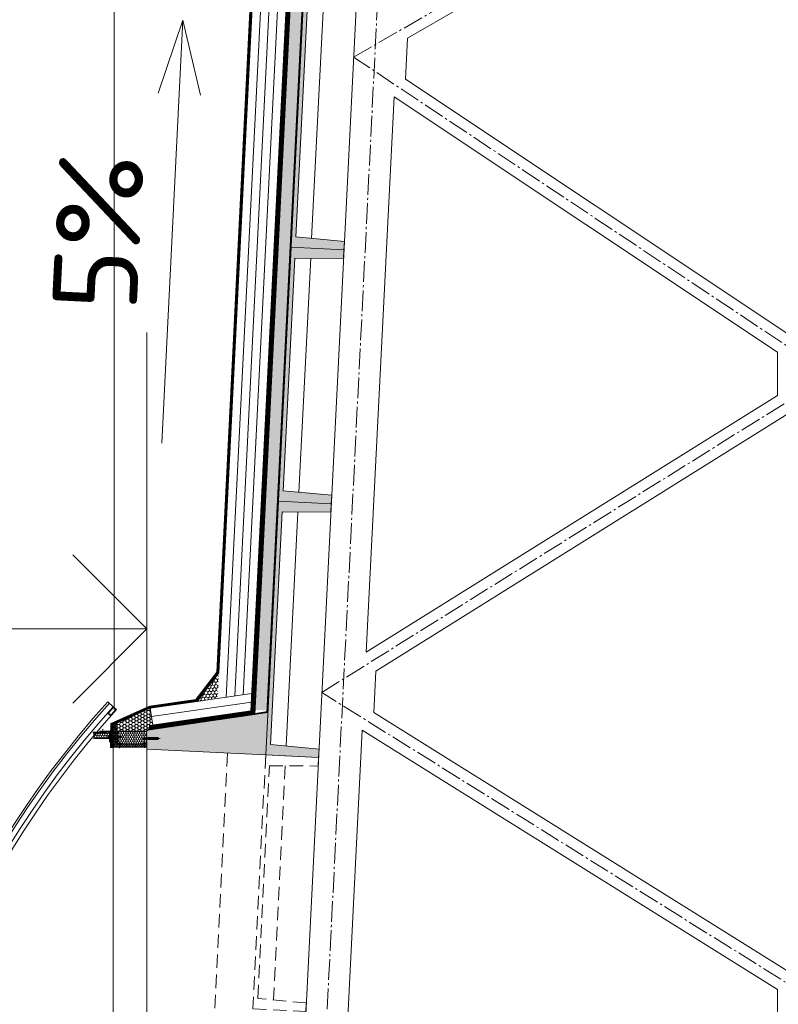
# Model space of a CAD drawing. Header units: millimetres. Extents: x -725694 to 4766210, y -2984614 to 2187451.
# Tile 83 of 256: x 204119 to 207699, y 55828 to 60477. Entities that reach past the tile are written whole.
import ezdxf
from ezdxf import colors
from ezdxf.entities.mleader import LeaderData, LeaderLine
from ezdxf.enums import TextEntityAlignment as Align
from ezdxf.math import Vec2, Vec3

# ---------------------------------------------------------------- set-up
doc = ezdxf.new("R2010")
doc.units = ezdxf.units.MM
for name, pattern in [('AM_DIN_G_W050', [13.75, 9.75, -1.5, 1, -1.5]), ('CARKOVANA', [5, 3, -2]), ('DASHDOT', [25.4, 12.7, -6.35, 0, -6.35]), ('DIVIDE', [31.75, 12.7, -6.35, 0, -6.35, 0, -6.35]), ('HIDDEN', [9.525, 6.35, -3.175])]:
    doc.linetypes.add(name, pattern=pattern)
for name, color, linetype in [('0 @ 1', 7, 'Continuous'), ('0 @ 10', 7, 'Continuous'), ('0 @ 100', 7, 'Continuous'), ('0 @ 200', 7, 'Continuous'), ('_____detaily', 7, 'Continuous')]:
    doc.layers.add(name, color=color, linetype=linetype)
for name, color, linetype, lineweight in [('A99_N_kce-pohl', 7, 'Continuous', 9), ('A99_N_kce-rez-sil', 7, 'Continuous', 18), ('A99_N_kce-rez-ten', 7, 'Continuous', 20), ('A99_N_kce-rez-ten @ 200', 7, 'Continuous', 20), ('A99_N_koty-200-vysk', 7, 'Continuous', 9), ('A99_N_sraf', 7, 'Continuous', 0), ('A99_N_txt-popis-50 @ 200', 7, 'Continuous', 9), ('A99_S_kce-pohl', 7, 'Continuous', 5), ('A99_S_kce-rez-sil', 7, 'Continuous', 15), ('A99_S_kce-rez-ten', 7, 'Continuous', 9), ('A99_S_sraf', 7, 'Continuous', 9), ('PBS - odstupy', 1, 'DIVIDE', 30)]:
    doc.layers.add(name, color=color, linetype=linetype, lineweight=lineweight)
doc.styles.add('A99_kota', font='isocpeur.ttf', dxfattribs={"height": 2})
doc.styles.add('A99_popis', font='isocpeur.ttf')
doc.styles.add('ad_popis 100', font='isocpeur.ttf', dxfattribs={"height": 200})
doc.linetypes.add('IZOLACE', pattern='A,0.00254,-2.54,[134,ltypeshp.shx,S=2.54,R=0,X=-2.54,Y=0],-5.08,[134,ltypeshp.shx,S=2.54,R=180,X=2.54,Y=0],-2.54', length=10.16254)

# ---------------------------------------------------------------- blocks, each defined once
blk = doc.blocks.new('*U136')
at = {"color": 0, "linetype": 'ByBlock', "lineweight": -2}
blk.add_line((-3, 0), (7, 0), dxfattribs=at)
for points in [[(0, 0), (0, 5.7), (0, 5.7), (9.7, 5.7)], [(-1.75, 1.75), (0, 0), (1.75, 1.75)]]:
    blk.add_lwpolyline(points, dxfattribs=at)
at = {"color": 0, "linetype": 'ByBlock', "lineweight": -2, "style": 'A99_kota'}
for tag, p in [('VYSKA', (9.2, 8.45)), ('POPIS', (9.2, 5.2))]:
    blk.add_attdef(tag, text='', height=2, dxfattribs=at).set_placement(p, align=Align.TOP_RIGHT)
blk = doc.blocks.new('*U6395')
at = {"layer": 'A99_N_koty-200-vysk', "lineweight": 5}
ref = blk.add_blockref('*U136', (204720, 57600), dxfattribs=dict(at, xscale=200, yscale=200, zscale=200, rotation=90.00000000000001))
ref.add_attrib('VYSKA', '+14.245', dxfattribs={"layer": '0 @ 1', "color": 0, "linetype": 'ByBlock', "lineweight": -2, "height": 2, "rotation": 90, "style": 'A99_kota'}).set_placement((203030.4, 57315), align=Align.TOP_RIGHT)
ref = blk.add_blockref('*U136', (204720, 57600), dxfattribs=dict(at, xscale=200, yscale=200, zscale=200, rotation=90.00000000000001))
ref.add_attrib('VYSKA', '+14.245', dxfattribs={"layer": '0 @ 10', "color": 0, "linetype": 'ByBlock', "lineweight": -2, "height": 20, "rotation": 90, "style": 'A99_kota'}).set_placement((203034, 57315), align=Align.TOP_RIGHT)
ref = blk.add_blockref('*U136', (204720, 57600), dxfattribs=dict(at, xscale=200, yscale=200, zscale=200, rotation=90.00000000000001))
ref.add_attrib('VYSKA', '+14.245', dxfattribs={"layer": '0 @ 100', "color": 0, "linetype": 'ByBlock', "lineweight": -2, "height": 200, "rotation": 90, "style": 'A99_kota'}).set_placement((203070, 57315), align=Align.TOP_RIGHT)
ref = blk.add_blockref('*U136', (204720, 57600), dxfattribs=dict(at, xscale=200, yscale=200, zscale=200, rotation=90.00000000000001))
ref.add_attrib('VYSKA', '+14.245', dxfattribs={"layer": '0 @ 200', "color": 0, "linetype": 'ByBlock', "lineweight": -2, "height": 400, "rotation": 90, "style": 'A99_kota'}).set_placement((203110, 59440), align=Align.TOP_RIGHT)
at = {"layer": 'A99_N_koty-200-vysk', "lineweight": 5, "xscale": 200, "yscale": 200, "zscale": 200, "rotation": 90.00000000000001}
blk.add_blockref('*U136', (204720, 57600), dxfattribs=at)
blk.add_blockref('*U136', (204720, 57600), dxfattribs=at)
blk.add_blockref('*U136', (204720, 57600), dxfattribs=at)
blk = doc.blocks.new('Befestiger_gross')
at = {"layer": '_____detaily', "linetype": 'Continuous', "lineweight": -2}
for p, q in [((0.5, 0.5), (0, 0)), ((0.5, 0.5), (0, 0)), ((0.5, -0.5), (0, 0)), ((0.5, -0.5), (0, 0)), ((2.1, 0.5), (0.5, 0.5)), ((2.1, 0.5), (0.5, 0.5)), ((0.6, 0.5), (0.6, 0.5)), ((0.6, 0.5), (0.6, 0.5)), ((0.6, 0.5), (0.6, 0.5)), ((0.6, 0.5), (0.6, 0.5)), ((1.7, -1), (2.3, 1)), ((2.3, 1), (2.1, 0.5)), ((2.3, 1), (2.5, 0.5)), ((2.3, 1), (2.5, 0.5)), ((3.3, 0.5), (2.5, 0.5)), ((3.3, 0.5), (2.5, 0.5)), ((2.9, -1), (3.5, 1)), ((3.5, 1), (3.3, 0.5)), ((3.5, 1), (3.7, 0.5)), ((3.5, 1), (3.7, 0.5)), ((4.5, 0.5), (3.7, 0.5)), ((4.5, 0.5), (3.7, 0.5)), ((4, -1), (4.7, 1)), ((4.5, 0.5), (4.7, 1)), ((4.7, 1), (4.8, 0.5)), ((4.7, 1), (4.8, 0.5)), ((5.7, 0.5), (4.8, 0.5)), ((5.7, 0.5), (4.8, 0.5)), ((5.2, -1), (5.9, 1)), ((5.7, 0.5), (5.9, 1)), ((5.9, 1), (6, 0.5)), ((5.9, 1), (6, 0.5)), ((6.9, 0.5), (6, 0.5)), ((6, 0.5), (6, 0.5)), ((6.9, 0.5), (6, 0.5)), ((6, 0.5), (6, 0.5)), ((6.4, -1), (7, 1)), ((6.9, 0.5), (7, 1)), ((7, 1), (7.2, 0.5)), ((7, 1), (7.2, 0.5)), ((8.1, 0.5), (7.2, 0.5)), ((8.1, 0.5), (7.2, 0.5)), ((7.6, -1), (8.2, 1)), ((8.1, 0.5), (8.2, 1)), ((8.2, 1), (8.4, 0.5)), ((8.2, 1), (8.4, 0.5)), ((9.3, 0.5), (8.4, 0.5)), ((9.3, 0.5), (8.4, 0.5)), ((8.8, -1), (9.4, 1)), ((9.3, 0.5), (9.4, 1)), ((9.4, 1), (9.6, 0.5)), ((9.4, 1), (9.6, 0.5)), ((10.5, 0.5), (9.6, 0.5)), ((10.5, 0.5), (9.6, 0.5)), ((10, -1), (10.6, 1)), ((10.6, 1), (10.5, 0.5)), ((10.6, 1), (10.8, 0.5)), ((10.6, 1), (10.8, 0.5)), ((11.6, 0.5), (10.8, 0.5)), ((11.6, 0.5), (10.8, 0.5)), ((11.2, -1), (11.8, 1)), ((11.8, 1), (11.6, 0.5)), ((11.8, 1), (12, 0.5)), ((11.8, 1), (12, 0.5)), ((12.8, 0.5), (12, 0.5)), ((12.8, 0.5), (12, 0.5)), ((12.4, -1), (13, 1)), ((13, 1), (12.8, 0.5)), ((13, 1), (13.1, 0.5)), ((13, 1), (13.1, 0.5)), ((14, 0.5), (13.1, 0.5)), ((14, 0.5), (13.1, 0.5)), ((13.5, -1), (14.2, 1)), ((14.2, 1), (14, 0.5)), ((14.2, 1), (14.3, 0.5)), ((14.2, 1), (14.3, 0.5)), ((15.2, 0.5), (14.3, 0.5)), ((14.3, 0.5), (14.3, 0.5)), ((15.2, 0.5), (14.3, 0.5)), ((14.3, 0.5), (14.3, 0.5)), ((14.7, -1), (15.4, 1)), ((15.4, 1), (15.2, 0.5)), ((15.4, 1), (15.5, 0.5)), ((15.4, 1), (15.5, 0.5)), ((16.4, 0.5), (15.5, 0.5)), ((16.4, 0.5), (15.5, 0.5)), ((15.9, -1), (16.5, 1)), ((16.5, 1), (16.4, 0.5)), ((16.5, 1), (16.7, 0.5)), ((16.5, 1), (16.7, 0.5)), ((17.6, 0.5), (16.7, 0.5)), ((17.6, 0.5), (16.7, 0.5)), ((17.1, -1), (17.7, 1)), ((17.7, 1), (17.6, 0.5)), ((17.7, 1), (17.9, 0.5)), ((17.7, 1), (17.9, 0.5)), ((18.8, 0.5), (17.9, 0.5)), ((18.8, 0.5), (17.9, 0.5)), ((18.3, -1), (18.9, 1)), ((18.9, 1), (18.8, 0.5)), ((18.9, 1), (19.1, 0.5)), ((18.9, 1), (19.1, 0.5)), ((19.9, 0.5), (19.1, 0.5)), ((19.9, 0.5), (19.1, 0.5)), ((19.5, -1), (20.1, 1.1)), ((20.1, 1.1), (19.9, 0.5)), ((20.1, 1.1), (20.3, 0.5)), ((20.1, 1.1), (20.3, 0.5)), ((21.1, 0.5), (20.3, 0.5)), ((20.3, 0.5), (20.3, 0.5)), ((21.1, 0.5), (20.3, 0.5)), ((20.3, 0.5), (20.3, 0.5)), ((20.7, -1), (21.3, 1.1)), ((21.3, 1.1), (21.1, 0.5)), ((21.3, 1.1), (21.5, 0.5)), ((21.3, 1.1), (21.5, 0.5)), ((22.3, 0.5), (21.5, 0.5)), ((22.3, 0.5), (21.5, 0.5)), ((21.8, -1), (22.5, 1.1)), ((22.5, 1.1), (22.3, 0.5)), ((22.5, 1.1), (22.6, 0.5)), ((22.5, 1.1), (22.6, 0.5)), ((23.5, 0.5), (22.6, 0.5)), ((23.5, 0.5), (22.6, 0.5)), ((23, -1), (23.7, 1.1)), ((23.7, 1.1), (23.5, 0.5)), ((23.7, 1.1), (23.8, 0.5)), ((23.7, 1.1), (23.8, 0.5)), ((24.7, 0.5), (23.8, 0.5)), ((24.7, 0.5), (23.8, 0.5)), ((24.2, -1), (24.9, 1.1)), ((24.9, 1.1), (24.7, 0.5)), ((24.9, 1.1), (25, 0.5)), ((24.9, 1.1), (25, 0.5)), ((25.9, 0.5), (25, 0.5)), ((25.9, 0.5), (25, 0.5)), ((25.4, -1), (26, 1.1)), ((26, 1.1), (25.9, 0.5)), ((26, 1.1), (26.2, 0.5)), ((26, 1.1), (26.2, 0.5)), ((27, 0.5), (26.2, 0.5)), ((27, 0.5), (26.2, 0.5)), ((26.5, -1), (27.2, 1)), ((27.2, 1), (27, 0.5)), ((27.2, 1), (27.3, 0.5)), ((27.2, 1), (27.3, 0.5)), ((28.2, 0.5), (27.3, 0.5)), ((28.2, 0.5), (27.3, 0.5)), ((27.7, -1), (28.4, 1)), ((28.4, 1), (28.2, 0.5)), ((28.4, 1), (28.5, 0.5)), ((28.4, 1), (28.5, 0.5)), ((29.4, 0.5), (28.5, 0.5)), ((28.5, 0.5), (28.5, 0.5)), ((29.4, 0.5), (28.5, 0.5)), ((28.5, 0.5), (28.5, 0.5)), ((28.9, -1), (29.6, 1)), ((29.6, 1), (29.4, 0.5)), ((29.6, 1), (29.7, 0.5)), ((29.6, 1), (29.7, 0.5)), ((30.6, 0.5), (29.7, 0.5)), ((30.6, 0.5), (29.7, 0.5)), ((30.1, -1), (30.7, 1)), ((30.7, 1), (30.6, 0.5)), ((30.7, 1), (30.9, 0.5)), ((30.7, 1), (30.9, 0.5)), ((31.8, 0.5), (30.9, 0.5)), ((31.8, 0.5), (30.9, 0.5)), ((31.3, -1), (31.9, 1)), ((31.9, 1), (31.8, 0.5)), ((31.9, 1), (32.1, 0.5)), ((31.9, 1), (32.1, 0.5)), ((33, 0.5), (32.1, 0.5)), ((33, 0.5), (32.1, 0.5)), ((32.5, -1), (33.1, 1)), ((33.1, 1), (33, 0.5)), ((33.1, 1), (33.3, 0.5)), ((33.1, 1), (33.3, 0.5)), ((34.1, 0.5), (33.3, 0.5)), ((34.1, 0.5), (33.3, 0.5)), ((33.7, -1), (34.3, 1)), ((34.3, 1), (34.1, 0.5)), ((34.3, 1), (34.5, 0.5)), ((34.3, 1), (34.5, 0.5)), ((36.5, 0.5), (34.5, 0.5)), ((36.5, 0.5), (34.5, 0.5)), ((36.5, 0.5), (37.3, 1.4)), ((36.5, 0.5), (37.3, 1.4)), ((37.3, -1.4), (37.3, 1.4)), ((37.3, -1.4), (37.3, 1.4)), ((1.5, -0.5), (0.5, -0.5)), ((1.5, -0.5), (0.5, -0.5)), ((1.5, -0.5), (1.7, -1)), ((1.5, -0.5), (1.7, -1)), ((1.7, -1), (1.8, -0.5)), ((2.7, -0.5), (1.8, -0.5)), ((2.7, -0.5), (1.8, -0.5)), ((2.7, -0.5), (2.9, -1)), ((2.7, -0.5), (2.9, -1)), ((2.9, -1), (3, -0.5)), ((3.9, -0.5), (3, -0.5)), ((3.9, -0.5), (3, -0.5)), ((3.9, -0.5), (4, -1)), ((3.9, -0.5), (4, -1)), ((4.2, -0.5), (4, -1)), ((5.1, -0.5), (4.2, -0.5)), ((5.1, -0.5), (4.2, -0.5)), ((5.1, -0.5), (5.2, -1)), ((5.1, -0.5), (5.2, -1)), ((5.4, -0.5), (5.2, -1)), ((6.3, -0.5), (5.4, -0.5)), ((6.3, -0.5), (5.4, -0.5)), ((6.3, -0.5), (6.4, -1)), ((6.3, -0.5), (6.4, -1)), ((6.6, -0.5), (6.4, -1)), ((7.4, -0.5), (6.6, -0.5)), ((7.4, -0.5), (6.6, -0.5)), ((7.4, -0.5), (7.6, -1)), ((7.4, -0.5), (7.6, -1)), ((7.8, -0.5), (7.6, -1)), ((8.6, -0.5), (7.8, -0.5)), ((8.6, -0.5), (7.8, -0.5)), ((8.6, -0.5), (8.8, -1)), ((8.6, -0.5), (8.8, -1)), ((8.9, -0.5), (8.8, -1)), ((9.8, -0.5), (8.9, -0.5)), ((9.8, -0.5), (8.9, -0.5)), ((9.8, -0.5), (10, -1)), ((9.8, -0.5), (10, -1)), ((10.1, -0.5), (10, -1)), ((11, -0.5), (10.1, -0.5)), ((11, -0.5), (10.1, -0.5)), ((11, -0.5), (11.2, -1)), ((11, -0.5), (11.2, -1)), ((11.3, -0.5), (11.2, -1)), ((12.2, -0.5), (11.3, -0.5)), ((12.2, -0.5), (11.3, -0.5)), ((12.2, -0.5), (12.3, -1)), ((12.2, -0.5), (12.3, -1)), ((12.5, -0.5), (12.3, -1)), ((13.4, -0.5), (12.5, -0.5)), ((13.4, -0.5), (12.5, -0.5)), ((13.4, -0.5), (13.5, -1)), ((13.4, -0.5), (13.5, -1)), ((13.7, -0.5), (13.5, -1)), ((14.6, -0.5), (13.7, -0.5)), ((14.6, -0.5), (13.7, -0.5)), ((14.6, -0.5), (14.7, -1)), ((14.6, -0.5), (14.7, -1)), ((14.9, -0.5), (14.7, -1)), ((15.7, -0.5), (14.9, -0.5)), ((15.7, -0.5), (14.9, -0.5)), ((15.7, -0.5), (15.9, -1)), ((15.7, -0.5), (15.9, -1)), ((16.1, -0.5), (15.9, -1)), ((16.9, -0.5), (16.1, -0.5)), ((16.9, -0.5), (16.1, -0.5)), ((16.9, -0.5), (17.1, -1)), ((16.9, -0.5), (17.1, -1)), ((17.2, -0.5), (17.1, -1)), ((18.1, -0.5), (17.2, -0.5)), ((18.1, -0.5), (17.2, -0.5)), ((18.1, -0.5), (18.3, -1)), ((18.1, -0.5), (18.3, -1)), ((18.4, -0.5), (18.3, -1)), ((19.3, -0.5), (18.4, -0.5)), ((19.3, -0.5), (18.4, -0.5)), ((19.3, -0.5), (19.5, -1)), ((19.3, -0.5), (19.5, -1)), ((19.6, -0.5), (19.5, -1)), ((20.5, -0.5), (19.6, -0.5)), ((20.5, -0.5), (19.6, -0.5)), ((20.5, -0.5), (20.7, -1)), ((20.5, -0.5), (20.7, -1)), ((20.8, -0.5), (20.7, -1)), ((21.7, -0.5), (20.8, -0.5)), ((21.7, -0.5), (20.8, -0.5)), ((21.7, -0.5), (21.8, -1)), ((21.7, -0.5), (21.8, -1)), ((22, -0.5), (21.8, -1)), ((22.9, -0.5), (22, -0.5)), ((22.9, -0.5), (22, -0.5)), ((22.9, -0.5), (23, -1)), ((22.9, -0.5), (23, -1)), ((23.2, -0.5), (23, -1)), ((24.1, -0.5), (23.2, -0.5)), ((24.1, -0.5), (23.2, -0.5)), ((24.1, -0.5), (24.2, -1)), ((24.1, -0.5), (24.2, -1)), ((24.4, -0.5), (24.2, -1)), ((25.3, -0.5), (24.4, -0.5)), ((25.3, -0.5), (24.4, -0.5)), ((25.3, -0.5), (25.4, -1)), ((25.3, -0.5), (25.4, -1)), ((25.6, -0.5), (25.4, -1)), ((26.4, -0.5), (25.6, -0.5)), ((26.4, -0.5), (25.6, -0.5)), ((26.4, -0.5), (26.5, -1)), ((26.4, -0.5), (26.5, -1)), ((26.7, -0.5), (26.5, -1)), ((27.6, -0.5), (26.7, -0.5)), ((27.6, -0.5), (26.7, -0.5)), ((27.6, -0.5), (27.7, -1)), ((27.6, -0.5), (27.7, -1)), ((27.9, -0.5), (27.7, -1)), ((28.8, -0.5), (27.9, -0.5)), ((28.8, -0.5), (27.9, -0.5)), ((28.8, -0.5), (28.9, -1)), ((28.8, -0.5), (28.9, -1)), ((29.1, -0.5), (28.9, -1)), ((30, -0.5), (29.1, -0.5)), ((30, -0.5), (29.1, -0.5)), ((30, -0.5), (30.1, -1)), ((30, -0.5), (30.1, -1)), ((30.3, -0.5), (30.1, -1)), ((31.1, -0.5), (30.3, -0.5)), ((31.1, -0.5), (30.3, -0.5)), ((31.1, -0.5), (31.3, -1)), ((31.1, -0.5), (31.3, -1)), ((31.5, -0.5), (31.3, -1)), ((32.3, -0.5), (31.5, -0.5)), ((32.3, -0.5), (31.5, -0.5)), ((32.3, -0.5), (32.5, -1)), ((32.3, -0.5), (32.5, -1)), ((32.6, -0.5), (32.5, -1)), ((33.5, -0.5), (32.6, -0.5)), ((33.5, -0.5), (32.6, -0.5)), ((33.5, -0.5), (33.7, -1)), ((33.5, -0.5), (33.7, -1)), ((33.8, -0.5), (33.7, -1)), ((36.5, -0.5), (33.8, -0.5)), ((36.5, -0.5), (33.8, -0.5)), ((36.5, -0.5), (37.3, -1.4)), ((36.5, -0.5), (37.3, -1.4))]:
    blk.add_line(p, q, dxfattribs=at)

msp = doc.modelspace()

# ---------------------------------------------------------------- hatches: boundary and pattern name
at = {"layer": 'A99_N_kce-rez-ten', "lineweight": 0, "transparency": 33554562}
h = msp.add_hatch(dxfattribs=at)
h.set_pattern_fill('ANSI31', color=1, scale=50)
h.set_pattern_definition([(135, (209140, 17042.8334), (-4.4194174, -4.4194174), [])])
h.paths.add_polyline_path([(204580, 57152.5), (204580, 57057.5), (204560, 57057.5), (204560, 57145)])
at = {"layer": 'A99_N_kce-rez-ten', "lineweight": 0}
for points in [[(204540.7, 57082.5), (204540.7, 57097.5), (204541.7, 57097.5), (204541.7, 57082.5)], [(204583, 57082.5), (204583, 57097.5), (204582, 57097.5), (204582, 57082.5)], [(204709, 57075), (204709, 57090), (204710, 57090), (204710, 57075)]]:
    msp.add_hatch(color=1, dxfattribs=at).paths.add_polyline_path(points)
at = {"layer": 'A99_N_kce-rez-ten', "lineweight": 0, "transparency": 33554562}
h = msp.add_hatch(dxfattribs=at)
h.set_pattern_fill('ANSI31', color=1, scale=50)
h.set_pattern_definition([(135, (209140, 17115.3334), (-4.4194174, -4.4194174), [])])
h.paths.add_polyline_path([(204560, 57057.5), (204720, 57057.5), (204720, 57042.5), (204560, 57042.5)])
at = {"layer": 'A99_N_kce-rez-ten @ 200', "linetype": 'Continuous', "lineweight": 0}
h = msp.add_hatch(dxfattribs=at)
h.set_pattern_fill('HONEY', color=1, scale=0.25, style=2)
h.set_pattern_definition([(90, (-120.5, -999013.5), (-5.41265875, 9.375), [6.25, -12.5]), (210, (-120.5, -999013.5), (-5.412658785, -9.37499998), [6.25, -12.5]), (150, (-120.5, -999013.5), (-10.825317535, 2e-08), [-12.5, 6.25])])
h.paths.add_polyline_path([(204543.5, 57113.5), (204543.5, 57083.5), (204468.5, 57083.5), (204468.5, 57109.5), (204526, 57110), (204526, 57113.5)])
h = msp.add_hatch(dxfattribs=at)
h.set_pattern_fill('HONEY', color=1, scale=0.25, style=2)
h.set_pattern_definition([(90, (3e-07, -998987.5), (-5.41265875, 9.375), [6.25, -12.5]), (210, (3e-07, -998987.5), (-5.412658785, -9.37499998), [6.25, -12.5]), (150, (3e-07, -998987.5), (-10.825317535, 2e-08), [-12.5, 6.25])])
h.paths.add_polyline_path([(204582, 57115.5), (204718, 57114.5), (204718, 57059.5), (204582, 57059.5)])
at = {"layer": 'A99_N_sraf', "lineweight": 0, "transparency": 33554562}
h = msp.add_hatch(dxfattribs=at)
h.set_pattern_fill('HONEY', color=1, scale=75)
h.set_pattern_definition([(272.86, (205061.98, 51152.847), (8.810534, -13.639882), [9.375, -18.75]), (32.86, (205061.98, 51152.847), (7.407217, 14.450087), [9.375, -18.75]), (332.86, (205061.98, 51152.847), (16.217751, 0.810205), [-18.75, 9.375])])
h.paths.add_polyline_path([(205059.3, 57393.1), (205053.2, 57271.8), (204956.5, 57257.7)])
h = msp.add_hatch(dxfattribs=at)
h.set_pattern_fill('HONEY', color=1, scale=75)
h.set_pattern_definition([(0, (1e-10, 18000), (14.0625, 8.11898812), [9.375, -18.75]), (120, (1e-10, 18000), (-14.06249997, 8.11898818), [9.375, -18.75]), (60, (1e-10, 18000), (3e-08, 16.2379763), [-18.75, 9.375])])
h.paths.add_polyline_path([(204580, 57117.5), (204580, 57156.4), (204735.5, 57225.7), (204746.9, 57146.5), (204720, 57117.5)])
at = {"layer": 'A99_S_sraf', "linetype": 'Continuous', "lineweight": 0, "ltscale": 2, "transparency": 33554562}
h = msp.add_hatch(dxfattribs=at)
h.set_pattern_fill('BETON-LEHKY', color=256, scale=10)
h.set_pattern_definition([(137.86, (205568.888, 27615.76), (-26.83778, -29.660305), []), (92.86, (205553.407, 27660.11), (-29.660305, 26.837778), [5, -51.568542]), (137.86, (205553.157, 27665.104), (-26.83778, -29.660305), [5, -35]), (182.86, (205549.45, 27668.458), (-26.837778, -29.660305), [5, -51.568543]), (227.86, (205544.456, 27668.21), (29.660305, -26.83778), [5, -35]), (92.86, (205541.35, 27659.508), (-29.660305, 26.837778), [5, -51.568542]), (137.86, (205545.06, 27656.153), (-26.83778, -29.660305), [5, -35]), (182.86, (205550.052, 27656.402), (-26.837778, -29.660305), [5, -51.568543]), (227.86, (205553.407, 27660.11), (29.660305, -26.83778), [5, -35]), (137.86, (205536.13, 27672.37), (-26.83778, -29.660305), [10, -30])])
h.paths.add_polyline_path([(205523.6, 63080.8), (205230.8, 57218.1), (205285.7, 57215.3), (205578.6, 63078)])
at = {"layer": 'A99_S_sraf', "lineweight": 0, "transparency": 33554687}
h = msp.add_hatch(dxfattribs=at)
h.set_pattern_fill('ZELEZOBETON', color=256, scale=10)
h.set_pattern_definition([(135, (208855, -910), (-35.35534, -35.35534), []), (135, (208855, -895.86), (-35.35534, -35.35534), []), (135, (208855, -867.574), (-49.497475, -21.213203), [20, -10, 0, -10])])
h.paths.add_polyline_path([(205579.6, 62997.9), (205640.5, 62994.8), (205778.1, 62988), (205829.3, 62985.4), (205827.3, 62945.4), (205597.1, 62946.9), (205542.2, 61848.3), (205771.4, 61826.8), (205767.4, 61746.9), (205537.2, 61748.4), (205482.3, 60649.8), (205711.4, 60628.3), (205707.4, 60548.4), (205477.3, 60549.9), (205422.4, 59451.3), (205651.5, 59429.8), (205647.5, 59349.9), (205417.4, 59351.4), (205362.6, 58252.8), (205591.8, 58231.3), (205587.6, 58151.4), (205357.6, 58152.9), (205302.7, 57054.3), (205531.6, 57032.8), (205529.6, 56992.9), (204720.9, 57033.3), (204725.4, 57123.2), (205290.2, 57205.1)])

# ---------------------------------------------------------------- linework, layer by layer
at = {"layer": 'A99_N_kce-pohl'}
for points in [[(204564.8, 57220), (204564.8, 69370)], [(205503.7, 63081.8), (205210.5, 57213.8), (204730, 57144)], [(205523.6, 63080.8), (205229.7, 57196.3), (204730, 57123.8)], [(205214.6, 57295.2), (204735.5, 57225.7)]]:
    msp.add_lwpolyline(points, dxfattribs=at)
at = {"layer": 'A99_N_kce-pohl', "linetype": 'CARKOVANA', "ltscale": 15, "const_width": 20}
msp.add_lwpolyline([(205513.7, 63081.3), (205220.1, 57204.3), (204730, 57133.8)], dxfattribs=at)
at = {"layer": 'A99_N_kce-pohl', "linetype": 'Continuous'}
for points in [[(204549.3, 57189.6), (204576, 57219.5), (204561, 57232.8), (204534.4, 57202.9)], [(204549.1, 57193.1), (204572.4, 57219.3), (204561.2, 57229.2), (204537.9, 57203.1)], [(204735.5, 57225.7), (204580, 57156.4), (204580, 57117.5), (204720, 57117.5), (204746.9, 57146.5)]]:
    msp.add_lwpolyline(points, close=True, dxfattribs=at)
for points in [[(204561, 57232.8), (204534.9, 57256.1)], [(204576, 57219.5), (204549.3, 57189.6)]]:
    msp.add_lwpolyline(points, dxfattribs=at)
at = {"layer": 'A99_N_kce-pohl', "lineweight": 5}
msp.add_lwpolyline([(204560, 57042.5), (204560, 54300)], dxfattribs=at)
at = {"layer": 'A99_N_kce-pohl', "linetype": 'Continuous'}
for radius, start, end in [(4410, 137.9079, 222.0921), (4355, 137.9045, 221.5692)]:
    msp.add_arc((207807.5, 54300), radius, start, end, dxfattribs=at)
at = {"layer": 'A99_N_kce-rez-sil', "color": 1, "linetype": 'Continuous', "lineweight": 9}
for radius, start, end in [(4400, 137.9079, 222.0921), (4375, 137.906, 222.094)]:
    msp.add_arc((207807.5, 54300), radius, start, end, dxfattribs=at)
at = {"layer": 'A99_N_kce-rez-ten', "color": 1, "lineweight": 0}
for p, q in [((204535.4, 57086.4), (204535.4, 57093.5)), ((204538.6, 57094.3), (204536.2, 57094.3)), ((204539.4, 57095), (204538.9, 57095)), ((204538.9, 57085), (204538.9, 57095)), ((204539.7, 57098), (204539.4, 57094.3)), ((204539.4, 57085), (204539.4, 57095)), ((204539.4, 57085.6), (204539.4, 57094.3)), ((204540.7, 57098), (204539.7, 57098)), ((204540.7, 57098), (204539.7, 57098)), ((204540.7, 57098), (204540.7, 57082)), ((204540.7, 57082.5), (204540.7, 57097.5)), ((204540.7, 57097.5), (204541.7, 57097.5)), ((204541.7, 57097.5), (204540.7, 57097.5)), ((204541.7, 57097.5), (204541.7, 57082.5)), ((204580, 57093.2), (204541.7, 57093.2)), ((204583, 57097.5), (204582, 57097.5)), ((204582, 57097.5), (204582, 57082.5)), ((204582, 57097.5), (204583, 57097.5)), ((204583, 57098), (204584, 57098)), ((204583, 57098), (204583, 57082)), ((204583, 57098), (204584, 57098)), ((204583, 57082.5), (204583, 57097.5)), ((204584, 57098), (204584.4, 57094.3)), ((204584.4, 57095), (204584.9, 57095)), ((204584.4, 57085), (204584.4, 57095)), ((204584.4, 57085.6), (204584.4, 57094.3)), ((204584.9, 57085), (204584.9, 57095)), ((204585.2, 57094.3), (204587.5, 57094.3)), ((204588.3, 57086.4), (204588.3, 57093.5)), ((204589.9, 57093.2), (204588.8, 57086.9)), ((204589.9, 57093.2), (204589.4, 57092.3)), ((204589.9, 57093.2), (204590.4, 57092.3)), ((204591.7, 57093.2), (204590.6, 57086.9)), ((204591.7, 57093.2), (204591.2, 57092.3)), ((204591.7, 57093.2), (204592.2, 57092.3)), ((204593.5, 57093.2), (204592.4, 57086.9)), ((204593.5, 57093.2), (204593, 57092.3)), ((204593.5, 57093.2), (204594, 57092.3)), ((204595.3, 57093.2), (204594.2, 57086.9)), ((204595.3, 57093.2), (204594.8, 57092.3)), ((204595.3, 57093.2), (204595.8, 57092.3)), ((204597.1, 57093.2), (204596, 57086.9)), ((204597.1, 57093.2), (204596.6, 57092.3)), ((204597.1, 57093.2), (204597.6, 57092.3)), ((204598.9, 57093.2), (204597.8, 57086.9)), ((204598.9, 57093.2), (204598.4, 57092.3)), ((204598.9, 57093.2), (204599.4, 57092.3)), ((204600.7, 57093.2), (204599.6, 57086.9)), ((204600.7, 57093.2), (204600.2, 57092.3)), ((204600.7, 57093.2), (204601.2, 57092.3)), ((204538.6, 57091.9), (204536.2, 57091.9)), ((204538.5, 57088), (204536.2, 57088)), ((204538.6, 57088), (204536.2, 57088)), ((204538.6, 57085.6), (204536.2, 57085.6)), ((204539.4, 57085), (204538.9, 57085)), ((204539.4, 57085.6), (204539.7, 57082)), ((204540.7, 57082), (204539.7, 57082)), ((204540.7, 57082), (204539.7, 57082)), ((204541.7, 57082.5), (204540.7, 57082.5)), ((204580, 57086.9), (204541.7, 57086.9)), ((204582, 57082.5), (204583, 57082.5)), ((204583, 57082), (204584, 57082)), ((204583, 57082), (204584, 57082)), ((204584.4, 57085.6), (204584, 57082)), ((204584.4, 57085), (204584.9, 57085)), ((204585.2, 57091.9), (204587.5, 57091.9)), ((204585.2, 57088), (204587.5, 57088)), ((204585.2, 57088), (204587.5, 57088)), ((204585.2, 57085.6), (204587.5, 57085.6)), ((204589.4, 57092.3), (204588.3, 57087.8)), ((204588.3, 57087.8), (204588.8, 57086.9)), ((204589.4, 57092.3), (204588.6, 57092.3)), ((204589.3, 57087.8), (204588.8, 57086.9)), ((204590.4, 57092.3), (204589.3, 57087.8)), ((204590.1, 57087.8), (204589.3, 57087.8)), ((204591.2, 57092.3), (204590.1, 57087.8)), ((204590.1, 57087.8), (204590.6, 57086.9)), ((204591.2, 57092.3), (204590.4, 57092.3)), ((204591.1, 57087.8), (204590.6, 57086.9)), ((204592.2, 57092.3), (204591.1, 57087.8)), ((204591.9, 57087.8), (204591.1, 57087.8)), ((204593, 57092.3), (204591.9, 57087.8)), ((204591.9, 57087.8), (204592.4, 57086.9)), ((204593, 57092.3), (204592.2, 57092.3)), ((204592.9, 57087.8), (204592.4, 57086.9)), ((204594, 57092.3), (204592.9, 57087.8)), ((204593.7, 57087.8), (204592.9, 57087.8)), ((204594.8, 57092.3), (204593.7, 57087.8)), ((204593.7, 57087.8), (204594.2, 57086.9)), ((204594.8, 57092.3), (204594, 57092.3)), ((204594.7, 57087.8), (204594.2, 57086.9)), ((204595.8, 57092.3), (204594.7, 57087.8)), ((204595.5, 57087.8), (204594.7, 57087.8)), ((204596.6, 57092.3), (204595.5, 57087.8)), ((204595.5, 57087.8), (204596, 57086.9)), ((204596.6, 57092.3), (204595.8, 57092.3)), ((204596.5, 57087.8), (204596, 57086.9)), ((204597.6, 57092.3), (204596.5, 57087.8)), ((204597.3, 57087.8), (204596.5, 57087.8)), ((204598.4, 57092.3), (204597.3, 57087.8)), ((204597.3, 57087.8), (204597.8, 57086.9)), ((204598.4, 57092.3), (204597.6, 57092.3)), ((204598.3, 57087.8), (204597.8, 57086.9)), ((204599.4, 57092.3), (204598.3, 57087.8)), ((204599.1, 57087.8), (204598.3, 57087.8)), ((204600.2, 57092.3), (204599.1, 57087.8)), ((204599.1, 57087.8), (204599.6, 57086.9)), ((204600.2, 57092.3), (204599.4, 57092.3)), ((204600.1, 57087.8), (204599.6, 57086.9)), ((204601.2, 57092.3), (204600.1, 57087.8)), ((204600.9, 57087.8), (204600.1, 57087.8)), ((204601.2, 57089.2), (204600.9, 57087.8)), ((204600.9, 57087.8), (204601.2, 57087.1)), ((204601.2, 57092.3), (204601.9, 57092.1)), ((204601.2, 57092.3), (204601.2, 57087.1)), ((204601.9, 57087.9), (204601.2, 57087.8)), ((204601.9, 57092.1), (204601.9, 57087.9)), ((204703.7, 57078.9), (204703.7, 57086)), ((204706.8, 57086.8), (204704.5, 57086.8)), ((204706.8, 57084.4), (204704.5, 57084.4)), ((204706.8, 57080.5), (204704.5, 57080.5)), ((204706.8, 57080.5), (204704.5, 57080.5)), ((204706.8, 57078.1), (204704.5, 57078.1)), ((204707.6, 57087.5), (204707.1, 57087.5)), ((204707.1, 57077.5), (204707.1, 57087.5)), ((204707.6, 57077.5), (204707.1, 57077.5)), ((204708, 57090.5), (204707.6, 57086.8)), ((204707.6, 57077.5), (204707.6, 57087.5)), ((204707.6, 57078.1), (204707.6, 57086.8)), ((204707.6, 57078.1), (204708, 57074.5)), ((204709, 57090.5), (204708, 57090.5)), ((204709, 57090.5), (204708, 57090.5)), ((204709, 57074.5), (204708, 57074.5)), ((204709, 57074.5), (204708, 57074.5)), ((204709, 57090.5), (204709, 57074.5)), ((204709, 57075), (204709, 57090)), ((204709, 57090), (204710, 57090)), ((204710, 57090), (204709, 57090)), ((204710, 57075), (204709, 57075)), ((204710, 57090), (204710, 57075)), ((204757.3, 57085.7), (204710, 57085.7)), ((204757.3, 57079.4), (204710, 57079.4)), ((204757.7, 57085.7), (204756.6, 57079.4)), ((204758.2, 57084.8), (204757.1, 57080.3)), ((204757.9, 57080.3), (204757.1, 57080.3)), ((204757.7, 57085.7), (204757.2, 57084.8)), ((204757.7, 57085.7), (204758.2, 57084.8)), ((204759, 57084.8), (204757.9, 57080.3)), ((204757.9, 57080.3), (204758.4, 57079.4)), ((204759, 57084.8), (204758.2, 57084.8)), ((204759.5, 57085.7), (204758.4, 57079.4)), ((204758.9, 57080.3), (204758.4, 57079.4)), ((204760, 57084.8), (204758.9, 57080.3)), ((204759.7, 57080.3), (204758.9, 57080.3)), ((204759.5, 57085.7), (204759, 57084.8)), ((204759.5, 57085.7), (204760, 57084.8)), ((204760.8, 57084.8), (204759.7, 57080.3)), ((204759.7, 57080.3), (204760.2, 57079.4)), ((204760.8, 57084.8), (204760, 57084.8)), ((204761.3, 57085.7), (204760.2, 57079.4)), ((204760.7, 57080.3), (204760.2, 57079.4)), ((204761.8, 57084.8), (204760.7, 57080.3)), ((204761.5, 57080.3), (204760.7, 57080.3)), ((204761.3, 57085.7), (204760.8, 57084.8)), ((204761.3, 57085.7), (204761.8, 57084.8)), ((204762.6, 57084.8), (204761.5, 57080.3)), ((204761.5, 57080.3), (204762, 57079.4)), ((204762.6, 57084.8), (204761.8, 57084.8)), ((204763.1, 57085.7), (204762, 57079.4)), ((204762.5, 57080.3), (204762, 57079.4)), ((204763.6, 57084.8), (204762.5, 57080.3)), ((204763.3, 57080.3), (204762.5, 57080.3)), ((204763.1, 57085.7), (204762.6, 57084.8)), ((204763.1, 57085.7), (204763.6, 57084.8)), ((204764.4, 57084.8), (204763.3, 57080.3)), ((204763.3, 57080.3), (204763.8, 57079.4)), ((204764.4, 57084.8), (204763.6, 57084.8)), ((204764.9, 57085.7), (204763.8, 57079.4)), ((204764.3, 57080.3), (204763.8, 57079.4)), ((204765.4, 57084.8), (204764.3, 57080.3)), ((204765.1, 57080.3), (204764.3, 57080.3)), ((204764.9, 57085.7), (204764.4, 57084.8)), ((204764.9, 57085.7), (204765.4, 57084.8)), ((204766.2, 57084.8), (204765.1, 57080.3)), ((204765.1, 57080.3), (204765.6, 57079.4)), ((204766.2, 57084.8), (204765.4, 57084.8)), ((204766.7, 57085.7), (204765.6, 57079.4)), ((204766.1, 57080.3), (204765.6, 57079.4)), ((204767.2, 57084.8), (204766.1, 57080.3)), ((204766.9, 57080.3), (204766.1, 57080.3)), ((204766.7, 57085.7), (204766.2, 57084.8)), ((204766.7, 57085.7), (204767.2, 57084.8)), ((204768, 57084.8), (204766.9, 57080.3)), ((204766.9, 57080.3), (204767.4, 57079.4)), ((204768, 57084.8), (204767.2, 57084.8)), ((204768.5, 57085.7), (204767.4, 57079.4)), ((204767.9, 57080.3), (204767.4, 57079.4)), ((204769, 57084.8), (204767.9, 57080.3)), ((204768.7, 57080.3), (204767.9, 57080.3)), ((204768.5, 57085.7), (204768, 57084.8)), ((204768.5, 57085.7), (204769, 57084.8)), ((204769, 57081.7), (204768.7, 57080.3)), ((204768.7, 57080.3), (204769, 57079.6)), ((204769, 57084.8), (204769.7, 57084.6)), ((204769, 57084.8), (204769, 57079.6)), ((204769.7, 57080.4), (204769, 57080.3)), ((204769.7, 57084.6), (204769.7, 57080.4))]:
    msp.add_line(p, q, dxfattribs=at)
at = {"layer": 'A99_N_kce-rez-ten', "linetype": 'CARKOVANA', "ltscale": 15, "const_width": 5}
for points in [[(205692.5, 63300), (205692.5, 63159.7, -0.400665), (205680.6, 63147.3), (205363.4, 63132.5, 0.386254), (205337.2, 63106.4), (205051.9, 57395.8), (204952.4, 57264.7), (204733.4, 57232.9), (204552.5, 57152.4), (204552.5, 57042.5)], [(205697.5, 63300), (205697.5, 63159.7, -0.400665), (205680.8, 63142.3), (205363.6, 63127.5, 0.386254), (205342.2, 63106.2), (205056.8, 57394), (204955.1, 57260), (204734.8, 57228.1), (204557.5, 57149.1), (204557.5, 57042.5)]]:
    msp.add_lwpolyline(points, format="xyb", dxfattribs=at)
at = {"layer": 'A99_N_kce-rez-ten', "linetype": 'Continuous', "lineweight": 5, "ltscale": 0.5}
for points in [[(205690, 63300), (205690, 63159.7, -0.400665), (205680.5, 63149.8), (205363.3, 63135, 0.386254), (205334.7, 63106.5), (205049.4, 57396.7), (204951, 57267), (204732.7, 57235.3), (204550, 57154), (204550, 57042.5)], [(205695, 63300), (205695, 63159.7, -0.400665), (205680.7, 63144.8), (205363.5, 63130, 0.386254), (205339.7, 63106.3), (205054.4, 57394.9), (204953.7, 57262.4), (204734.1, 57230.5), (204555, 57150.7), (204555, 57042.5)], [(205700, 63300), (205700, 63159.7, -0.400665), (205680.9, 63139.8), (205363.7, 63125, 0.386254), (205344.7, 63106), (205059.3, 57393.1), (204956.5, 57257.7), (204735.5, 57225.7), (204560, 57147.5), (204560, 57042.5)]]:
    msp.add_lwpolyline(points, format="xyb", dxfattribs=at)
at = {"layer": 'A99_N_kce-rez-ten'}
msp.add_lwpolyline([(205426.4, 63137.9), (205133.9, 57283.5)], dxfattribs=at)
at = {"layer": 'A99_N_kce-rez-ten', "linetype": 'Continuous'}
for points in [[(204555, 57042.5), (204555, 57150.7), (204734.1, 57230.5), (204953.7, 57262.4), (205054.4, 57394.9), (205337.7, 63066.4)], [(204560, 57042.5), (204560, 57147.5), (204735.5, 57225.7), (204956.5, 57257.7), (205059.3, 57393.1), (205342.7, 63066.1)]]:
    msp.add_lwpolyline(points, dxfattribs=at)
at = {"layer": 'A99_N_kce-rez-ten', "color": 1, "linetype": 'Continuous', "lineweight": 0}
for points in [[(204580, 57153), (204580, 57057.5), (204560, 57057.5), (204560, 57144.5)], [(204543.5, 57113.5), (204543.5, 57083.5), (204468.5, 57083.5), (204468.5, 57113.5)], [(204526, 57113.5), (204526, 57110), (204468.5, 57110), (204468.5, 57113.5)], [(204547.5, 57117.5), (204547.5, 57122.5), (204550, 57122.5), (204550, 57042.5), (204560, 57042.5), (204560, 57040.5), (204547.5, 57040.5), (204547.5, 57117.5)], [(204602, 57057.5), (204580, 57057.5), (204580, 57117.5), (204720, 57117.5), (204720, 57057.5), (204698, 57057.5), (204698, 57059.5), (204718, 57059.5), (204718, 57115.5), (204582, 57115.5), (204582, 57059.5), (204602, 57059.5)], [(204720, 57042.5), (204560, 57042.5), (204560, 57057.5), (204720, 57057.5)]]:
    msp.add_lwpolyline(points, close=True, dxfattribs=at)
msp.add_lwpolyline([(204547.5, 57069), (204547.5, 57114.5, 0.414214), (204544.5, 57117.5), (204497.5, 57117.5)], format="xyb", dxfattribs=at)
msp.add_lwpolyline([(204497.5, 57117.5), (204497.5, 57113.5), (204543.5, 57113.5), (204543.5, 57067.5), (204547.5, 57067.5)], dxfattribs=at)
at = {"layer": 'A99_N_kce-rez-ten', "color": 1, "linetype": 'DASHDOT', "lineweight": 0, "ltscale": 0.25}
for points in [[(204511, 57126.5), (204511, 57107)], [(204590.5, 57066.5), (204590.5, 57037)], [(204782.5, 57082.5), (204697.5, 57082.5)], [(204708, 57067), (204708, 57039.5)]]:
    msp.add_lwpolyline(points, dxfattribs=at)
at = {"layer": 'A99_N_kce-rez-ten', "color": 1, "lineweight": 0}
for points in [[(204725, 57087.5), (204772.5, 57087.5), (204772.5, 57082.5)], [(204725, 57077.5), (204772.5, 57077.5), (204772.5, 57082.5)]]:
    msp.add_lwpolyline(points, dxfattribs=at)
at = {"layer": 'A99_N_kce-rez-ten', "color": 1, "linetype": 'Continuous', "lineweight": 0}
msp.add_circle((204467, 57111.5), 1.5, dxfattribs=at)
at = {"layer": 'A99_N_kce-rez-ten', "color": 1, "lineweight": 0}
for centre, start, end in [((204536.2, 57093.5), 89.9967, 179.9967), ((204587.5, 57093.5), 0.0033, 90.0033), ((204536.2, 57092.7), 179.9967, 269.9967), ((204536.2, 57091.1), 89.9967, 179.9967), ((204536.2, 57088.8), 179.9967, 269.9967), ((204536.2, 57087.2), 89.9967, 179.9967), ((204536.2, 57086.4), 179.9967, 269.9967), ((204587.5, 57092.7), 270.0033, 0.0033), ((204587.5, 57091.1), 0.0033, 90.0033), ((204587.5, 57088.8), 270.0033, 0.0033), ((204587.5, 57087.2), 0.0033, 90.0033), ((204587.5, 57086.4), 270.0033, 0.0033), ((204704.5, 57086), 89.9967, 179.9967), ((204704.5, 57085.2), 179.9967, 269.9967), ((204704.5, 57083.6), 89.9967, 179.9967), ((204704.5, 57081.3), 179.9967, 269.9967), ((204704.5, 57079.7), 89.9967, 179.9967), ((204704.5, 57078.9), 179.9967, 269.9967)]:
    msp.add_arc(centre, 0.787, start, end, dxfattribs=at)
for centre, start_param, end_param in [((204538.6, 57095.1), 0.936145, 1.313741), ((204538.6, 57092.7), 0.936145, 1.313741), ((204538.6, 57091.1), 3.700141, 4.077737), ((204538.6, 57087.2), 3.700141, 4.077737), ((204538.6, 57088.8), 0.936145, 1.313741), ((204538.6, 57084.8), 3.700141, 4.077737), ((204706.8, 57087.6), 0.936145, 1.313741), ((204706.8, 57085.2), 0.936145, 1.313741), ((204706.8, 57083.6), 3.700141, 4.077737), ((204706.8, 57079.7), 3.700141, 4.077737), ((204706.8, 57081.3), 0.936145, 1.313741), ((204706.8, 57077.3), 3.700141, 4.077737)]:
    msp.add_ellipse(centre, major_axis=(-0.638, -0.47), ratio=1, start_param=start_param, end_param=end_param, dxfattribs=at)
at = {"layer": 'A99_N_kce-rez-ten', "color": 1, "lineweight": 0, "extrusion": (0, 0, -1)}
for centre, start_param, end_param in [((204585.2, 57095.1), 0.936145, 1.313741), ((204585.2, 57092.7), 0.936145, 1.313741), ((204585.2, 57091.1), 3.700141, 4.077737), ((204585.2, 57087.2), 3.700141, 4.077737), ((204585.2, 57088.8), 0.936145, 1.313741), ((204585.2, 57084.8), 3.700141, 4.077737)]:
    msp.add_ellipse(centre, major_axis=(0.638, -0.47), ratio=1, start_param=start_param, end_param=end_param, dxfattribs=at)
at = {"layer": 'A99_N_koty-200-vysk'}
for points in [[(204889.5, 60475.5), (204772.2, 60130.9)], [(204889.5, 60475.5), (204772.2, 60130.9)], [(204889.5, 60475.5), (204789.7, 58478)], [(204889.5, 60475.5), (204971.9, 60121)], [(204889.5, 60475.5), (204971.9, 60121)]]:
    msp.add_lwpolyline(points, dxfattribs=at)
at = {"layer": 'A99_N_sraf', "color": 1, "linetype": 'IZOLACE', "ltscale": 4}
for points in [[(205385.7, 63126), (205093.6, 57277.6)], [(205466, 63129.8), (205174.2, 57289.3)]]:
    msp.add_lwpolyline(points, dxfattribs=at)
at = {"layer": 'A99_N_sraf', "color": 1, "linetype": 'IZOLACE', "lineweight": 0, "ltscale": 4}
msp.add_lwpolyline([(205212.6, 57254.5), (204741.2, 57186.1)], dxfattribs=at)
at = {"layer": 'A99_S_kce-pohl', "lineweight": 5}
for points in [[(205395, 54300), (205845, 63300)], [(205949.8, 60389.5), (207745, 61426.7)], [(205949.8, 60389.5), (205940.1, 60196.7)], [(207745, 58993.4), (205940.1, 60196.7)], [(205754.8, 57490.1), (205885.9, 60112.7)], [(207695, 58906.6), (205885.9, 60112.7)], [(207695, 58702.7), (207695, 58906.6)], [(205754.8, 57490.1), (207695, 58702.7)], [(205800.3, 57400.6), (207745, 58616)], [(205790.6, 57205.5), (205800.3, 57400.6)], [(207745, 55984), (205790.6, 57205.5)], [(207695, 55897.3), (205736.3, 57121.5)], [(207695, 55713.2), (207695, 55897.3)]]:
    msp.add_lwpolyline(points, dxfattribs=at)
at = {"layer": 'A99_S_kce-pohl', "color": 253, "linetype": 'AM_DIN_G_W050', "lineweight": 0, "ltscale": 10}
for points in [[(205494.9, 54295), (205944.9, 63295)], [(205545, 57300), (207945, 58800), (205695, 60300), (207945, 61600)], [(207945, 55800), (205545, 57300)]]:
    msp.add_lwpolyline(points, dxfattribs=at)
at = {"layer": 'A99_S_kce-rez-sil', "lineweight": 13}
for points in [[(205709.5, 60588.4), (205707.5, 60548.4), (205477.3, 60549.9), (205422.4, 59451.3), (205651.6, 59429.8), (205649.6, 59389.9), (205649.6, 59389.9)], [(205589.8, 58191.4), (205591.8, 58231.3), (205362.6, 58252.8), (205417.4, 59351.4), (205647.6, 59349.9), (205649.6, 59389.9), (205649.6, 59389.9)], [(205589.8, 58191.4), (205587.8, 58151.4), (205357.6, 58152.9), (205302.7, 57054.3), (205531.9, 57032.8), (205529.9, 56992.9), (205280.2, 57005.3)], [(204720.9, 57033.3), (205280.2, 57005.3)]]:
    msp.add_lwpolyline(points, dxfattribs=at)
at = {"layer": 'A99_S_kce-rez-ten', "linetype": 'CARKOVANA', "lineweight": 0, "ltscale": 15}
for points, const_width in [([(205513.7, 63081.3), (205220.1, 57204.3), (204730, 57133.8)], 20), ([(205577.1, 62998), (205287.6, 57205.2)], 5), ([(205230.4, 57199), (205286.8, 57207.1)], 5)]:
    msp.add_lwpolyline(points, dxfattribs=dict(at, const_width=const_width))
at = {"layer": 'A99_S_kce-rez-ten', "lineweight": 0}
for points in [[(205503.7, 63081.8), (205210.5, 57213.8), (204730, 57144)], [(205523.6, 63080.8), (205229.7, 57196.3), (204730, 57123.8)], [(205579.6, 62997.9), (205290.2, 57205.1), (204723.9, 57123)], [(205574.6, 62998.1), (205285.1, 57203.6)], [(205230.8, 57196.5), (205229.9, 57201.4), (205289.5, 57210)], [(204720, 57035), (204720, 51565)]]:
    msp.add_lwpolyline(points, dxfattribs=at)
for points in [[(205709.5, 60588.4), (205459.8, 60600.9), (205400, 59402.4), (205649.6, 59389.9), (205651.6, 59429.8), (205422.4, 59451.3), (205477.3, 60549.9), (205707.5, 60548.4)], [(205649.6, 59389.9), (205400, 59402.4), (205340.1, 58203.8), (205589.8, 58191.4), (205591.8, 58231.3), (205362.6, 58252.8), (205417.4, 59351.4), (205647.6, 59349.9)], [(205589.8, 58191.4), (205340.1, 58203.8), (205280.2, 57005.3), (205529.9, 56992.9), (205531.9, 57032.8), (205302.7, 57054.3), (205357.6, 58152.9), (205587.8, 58151.4)]]:
    msp.add_lwpolyline(points, close=True, dxfattribs=at)
at = {"layer": 'A99_S_kce-rez-ten', "lineweight": 5}
for points in [[(205552.4, 60549.4), (205497.2, 59444.3)], [(205492.5, 59350.9), (205437.3, 58245.8)], [(205432.6, 58152.4), (205377.4, 57047.3)], [(205605.5, 54505.1), (205736.3, 57121.5)]]:
    msp.add_lwpolyline(points, dxfattribs=at)
at = {"layer": 'A99_S_kce-rez-ten', "linetype": 'HIDDEN', "lineweight": 0, "ltscale": 10}
for points in [[(205100.4, 57014.3), (204964.8, 54300)], [(205372.8, 56953.9), (205317.5, 55848.8)]]:
    msp.add_lwpolyline(points, dxfattribs=at)
msp.add_lwpolyline([(205529.9, 56992.9), (205280.2, 57005.3), (205220.3, 55806.8), (205470, 55794.4), (205472, 55834.3), (205242.8, 55855.8), (205297.7, 56954.4), (205527.9, 56952.9)], close=True, dxfattribs=at)

# ---------------------------------------------------------------- block references
at = {"layer": 'A99_N_kce-rez-ten', "color": 1, "linetype": 'Continuous', "lineweight": 0, "xscale": 0.61875, "yscale": 0.61875, "zscale": 0.61875, "rotation": 270.0000000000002}
for p in [(204590.5, 57065), (204708, 57065.1)]:
    msp.add_blockref('Befestiger_gross', p, dxfattribs=at)
at = {"layer": 'PBS - odstupy', "color": 4, "linetype": 'Continuous', "lineweight": 0}
msp.add_blockref('*U6395', (0, 0), dxfattribs=at)

# ---------------------------------------------------------------- texts
at = {"layer": 'A99_N_koty-200-vysk', "insert": (204307.8, 59853.8), "char_height": 400, "attachment_point": 3, "rotation": 87.14, "style": 'ad_popis 100'}
msp.add_mtext_dynamic_manual_height_columns('5%', width=140, gutter_width=2000, heights=[0], dxfattribs=at)
msp.add_mtext_dynamic_manual_height_columns('5%', width=140, gutter_width=2000, heights=[0], dxfattribs=at)

# ---------------------------------------------------------------- leaders
at = {"layer": 'A99_N_txt-popis-50 @ 200', "lineweight": 9}
ml = msp.add_multileader_mtext('Standard', dxfattribs=at)
ml.set_content('\\A1;{\\fISOCPEUR|b1|i0|c238|p34;\\C256;vertikal. panely PUR, tl.80mm, U=0,28W/M\\H0.7x;\\S2^ ;\\H1.42857x;K, EI 15-ef DP3\\Pexterier RAL 9006, interier RAL 9010}', color=1, style='A99_popis')
ml.set_leader_properties(color=256, linetype='ByLayer', lineweight=-1)
ml.build(insert=Vec2(0, 0))
ml.multileader.update_dxf_attribs({"dogleg_length": 6.4, "arrow_head_size": 200, "scale": 200})
ctx = ml.context
ctx.base_point, ctx.scale, ctx.char_height, ctx.arrow_head_size, ctx.landing_gap_size, ctx.plane_origin = Vec3(9645, 58660), 200, 400, 200, 400, Vec3(21489.4, 49862.3)
notes = []
notes.append((ctx, [(0, (1, 1, 0), (9183.5, 58660), (1, 0), 461.5, [(0, [(5605, 58660)], 0, [])])]))
ctx.mtext.insert, ctx.mtext.width, ctx.mtext.flow_direction = Vec3(10045, 58898.8), 10741.384, 5
for ctx, leaders in notes:
    for number, flags, end, landing, length, lines in leaders:
        leader = LeaderData()
        leader.index, (leader.has_last_leader_line, leader.has_dogleg_vector, leader.attachment_direction) = number, flags
        leader.last_leader_point, leader.dogleg_vector, leader.dogleg_length = Vec3(end), Vec3(landing), length
        for number, points, colour, breaks in lines:
            line = LeaderLine()
            line.index, line.vertices, line.color, line.breaks = number, Vec3.list(points), colors.encode_raw_color(colour), breaks
            leader.lines.append(line)
        ctx.leaders.append(leader)

doc.saveas('drawing.dxf')
